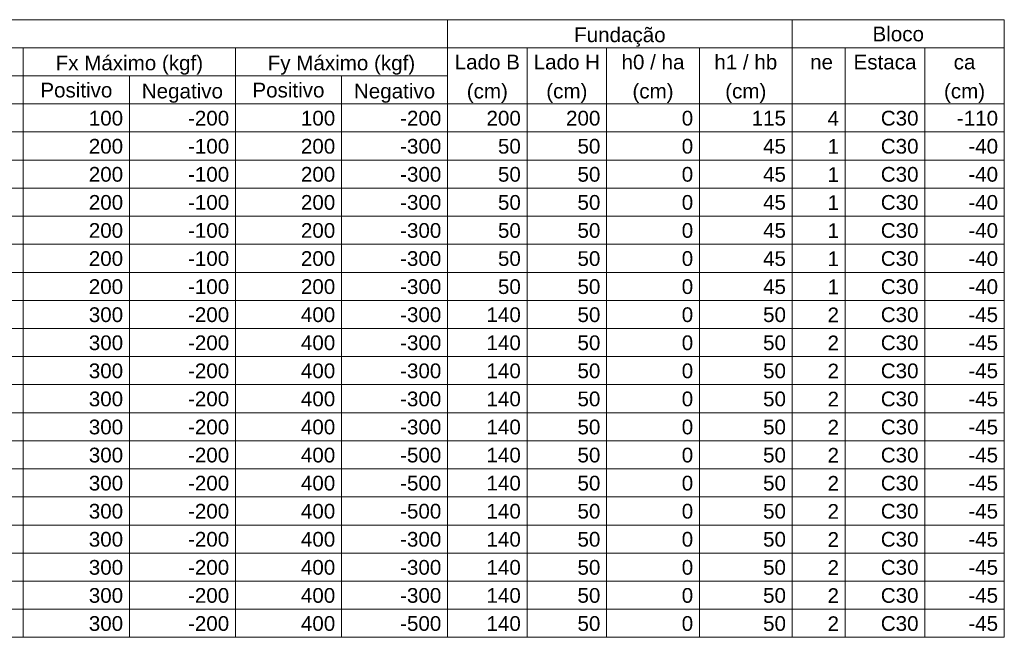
# Model space of a CAD drawing. Header units: millimetres. Extents: x 10789 to 19217, y 2620 to 5346.
# Tile 17 of 49: x 11010.86 to 11024.23, y 2884.48 to 2892.87. Entities that reach past the tile are written whole.
import ezdxf

# ---------------------------------------------------------------- set-up
doc = ezdxf.new("R2010")
doc.units = ezdxf.units.MM
doc.layers.add('LC-Tabelas', color=1, linetype='Continuous', lineweight=20)
doc.layers.add('LC-Textos das tabelas', color=5, linetype='Continuous', lineweight=5)
doc.styles.add('Arial', font='arial.ttf')

msp = doc.modelspace()

# ---------------------------------------------------------------- linework, layer by layer
at = {"layer": 'LC-Tabelas'}
for points in [[(10993.02355, 2892.48567), (10993.02355, 2892.86691), (11016.66739, 2892.86691), (11016.66739, 2892.48567), (10993.02355, 2892.48567)], [(11016.66739, 2892.48567), (11016.66739, 2892.86691), (11021.34817, 2892.86691), (11021.34817, 2892.48567), (11016.66739, 2892.48567)], [(11021.34817, 2892.48567), (11021.34817, 2892.86691), (11024.22865, 2892.86691), (11024.22865, 2892.48567), (11021.34817, 2892.48567)], [(11007.72595, 2892.10443), (11007.72595, 2892.48567), (11010.90643, 2892.48567), (11010.90643, 2892.10443), (11007.72595, 2892.10443)], [(11010.90643, 2892.10443), (11010.90643, 2892.48567), (11013.78691, 2892.48567), (11013.78691, 2892.10443), (11010.90643, 2892.10443)], [(11013.78691, 2892.10443), (11013.78691, 2892.48567), (11016.66739, 2892.48567), (11016.66739, 2892.10443), (11013.78691, 2892.10443)], [(11016.66739, 2891.72319), (11016.66739, 2892.48567), (11017.74757, 2892.48567), (11017.74757, 2891.72319), (11016.66739, 2891.72319)], [(11017.74757, 2891.72319), (11017.74757, 2892.48567), (11018.82775, 2892.48567), (11018.82775, 2891.72319), (11017.74757, 2891.72319)], [(11018.82775, 2891.72319), (11018.82775, 2892.48567), (11020.08796, 2892.48567), (11020.08796, 2891.72319), (11018.82775, 2891.72319)], [(11020.08796, 2891.72319), (11020.08796, 2892.48567), (11021.34817, 2892.48567), (11021.34817, 2891.72319), (11020.08796, 2891.72319)], [(11021.34817, 2891.72319), (11021.34817, 2892.48567), (11022.06829, 2892.48567), (11022.06829, 2891.72319), (11021.34817, 2891.72319)], [(11022.06829, 2891.72319), (11022.06829, 2892.48567), (11023.14847, 2892.48567), (11023.14847, 2891.72319), (11022.06829, 2891.72319)], [(11023.14847, 2891.72319), (11023.14847, 2892.48567), (11024.22865, 2892.48567), (11024.22865, 2891.72319), (11023.14847, 2891.72319)], [(11009.31619, 2891.72319), (11009.31619, 2892.10443), (11010.90643, 2892.10443), (11010.90643, 2891.72319), (11009.31619, 2891.72319)], [(11010.90643, 2891.72319), (11010.90643, 2892.10443), (11012.34667, 2892.10443), (11012.34667, 2891.72319), (11010.90643, 2891.72319)], [(11012.34667, 2891.72319), (11012.34667, 2892.10443), (11013.78691, 2892.10443), (11013.78691, 2891.72319), (11012.34667, 2891.72319)], [(11013.78691, 2891.72319), (11013.78691, 2892.10443), (11015.22715, 2892.10443), (11015.22715, 2891.72319), (11013.78691, 2891.72319)], [(11015.22715, 2891.72319), (11015.22715, 2892.10443), (11016.66739, 2892.10443), (11016.66739, 2891.72319), (11015.22715, 2891.72319)], [(11009.31619, 2891.34195), (11009.31619, 2891.72319), (11010.90643, 2891.72319), (11010.90643, 2891.34195), (11009.31619, 2891.34195)], [(11010.90643, 2891.34195), (11010.90643, 2891.72319), (11012.34667, 2891.72319), (11012.34667, 2891.34195), (11010.90643, 2891.34195)], [(11012.34667, 2891.34195), (11012.34667, 2891.72319), (11013.78691, 2891.72319), (11013.78691, 2891.34195), (11012.34667, 2891.34195)], [(11013.78691, 2891.34195), (11013.78691, 2891.72319), (11015.22715, 2891.72319), (11015.22715, 2891.34195), (11013.78691, 2891.34195)], [(11015.22715, 2891.34195), (11015.22715, 2891.72319), (11016.66739, 2891.72319), (11016.66739, 2891.34195), (11015.22715, 2891.34195)], [(11016.66739, 2891.34195), (11016.66739, 2891.72319), (11017.74757, 2891.72319), (11017.74757, 2891.34195), (11016.66739, 2891.34195)], [(11017.74757, 2891.34195), (11017.74757, 2891.72319), (11018.82775, 2891.72319), (11018.82775, 2891.34195), (11017.74757, 2891.34195)], [(11018.82775, 2891.34195), (11018.82775, 2891.72319), (11020.08796, 2891.72319), (11020.08796, 2891.34195), (11018.82775, 2891.34195)], [(11020.08796, 2891.34195), (11020.08796, 2891.72319), (11021.34817, 2891.72319), (11021.34817, 2891.34195), (11020.08796, 2891.34195)], [(11021.34817, 2891.34195), (11021.34817, 2891.72319), (11022.06829, 2891.72319), (11022.06829, 2891.34195), (11021.34817, 2891.34195)], [(11022.06829, 2891.34195), (11022.06829, 2891.72319), (11023.14847, 2891.72319), (11023.14847, 2891.34195), (11022.06829, 2891.34195)], [(11023.14847, 2891.34195), (11023.14847, 2891.72319), (11024.22865, 2891.72319), (11024.22865, 2891.34195), (11023.14847, 2891.34195)], [(11009.31619, 2890.96071), (11009.31619, 2891.34195), (11010.90643, 2891.34195), (11010.90643, 2890.96071), (11009.31619, 2890.96071)], [(11010.90643, 2890.96071), (11010.90643, 2891.34195), (11012.34667, 2891.34195), (11012.34667, 2890.96071), (11010.90643, 2890.96071)], [(11012.34667, 2890.96071), (11012.34667, 2891.34195), (11013.78691, 2891.34195), (11013.78691, 2890.96071), (11012.34667, 2890.96071)], [(11013.78691, 2890.96071), (11013.78691, 2891.34195), (11015.22715, 2891.34195), (11015.22715, 2890.96071), (11013.78691, 2890.96071)], [(11015.22715, 2890.96071), (11015.22715, 2891.34195), (11016.66739, 2891.34195), (11016.66739, 2890.96071), (11015.22715, 2890.96071)], [(11016.66739, 2890.96071), (11016.66739, 2891.34195), (11017.74757, 2891.34195), (11017.74757, 2890.96071), (11016.66739, 2890.96071)], [(11017.74757, 2890.96071), (11017.74757, 2891.34195), (11018.82775, 2891.34195), (11018.82775, 2890.96071), (11017.74757, 2890.96071)], [(11018.82775, 2890.96071), (11018.82775, 2891.34195), (11020.08796, 2891.34195), (11020.08796, 2890.96071), (11018.82775, 2890.96071)], [(11020.08796, 2890.96071), (11020.08796, 2891.34195), (11021.34817, 2891.34195), (11021.34817, 2890.96071), (11020.08796, 2890.96071)], [(11021.34817, 2890.96071), (11021.34817, 2891.34195), (11022.06829, 2891.34195), (11022.06829, 2890.96071), (11021.34817, 2890.96071)], [(11022.06829, 2890.96071), (11022.06829, 2891.34195), (11023.14847, 2891.34195), (11023.14847, 2890.96071), (11022.06829, 2890.96071)], [(11023.14847, 2890.96071), (11023.14847, 2891.34195), (11024.22865, 2891.34195), (11024.22865, 2890.96071), (11023.14847, 2890.96071)], [(11009.31619, 2890.57947), (11009.31619, 2890.96071), (11010.90643, 2890.96071), (11010.90643, 2890.57947), (11009.31619, 2890.57947)], [(11010.90643, 2890.57947), (11010.90643, 2890.96071), (11012.34667, 2890.96071), (11012.34667, 2890.57947), (11010.90643, 2890.57947)], [(11012.34667, 2890.57947), (11012.34667, 2890.96071), (11013.78691, 2890.96071), (11013.78691, 2890.57947), (11012.34667, 2890.57947)], [(11013.78691, 2890.57947), (11013.78691, 2890.96071), (11015.22715, 2890.96071), (11015.22715, 2890.57947), (11013.78691, 2890.57947)], [(11015.22715, 2890.57947), (11015.22715, 2890.96071), (11016.66739, 2890.96071), (11016.66739, 2890.57947), (11015.22715, 2890.57947)], [(11016.66739, 2890.57947), (11016.66739, 2890.96071), (11017.74757, 2890.96071), (11017.74757, 2890.57947), (11016.66739, 2890.57947)], [(11017.74757, 2890.57947), (11017.74757, 2890.96071), (11018.82775, 2890.96071), (11018.82775, 2890.57947), (11017.74757, 2890.57947)], [(11018.82775, 2890.57947), (11018.82775, 2890.96071), (11020.08796, 2890.96071), (11020.08796, 2890.57947), (11018.82775, 2890.57947)], [(11020.08796, 2890.57947), (11020.08796, 2890.96071), (11021.34817, 2890.96071), (11021.34817, 2890.57947), (11020.08796, 2890.57947)], [(11021.34817, 2890.57947), (11021.34817, 2890.96071), (11022.06829, 2890.96071), (11022.06829, 2890.57947), (11021.34817, 2890.57947)], [(11022.06829, 2890.57947), (11022.06829, 2890.96071), (11023.14847, 2890.96071), (11023.14847, 2890.57947), (11022.06829, 2890.57947)], [(11023.14847, 2890.57947), (11023.14847, 2890.96071), (11024.22865, 2890.96071), (11024.22865, 2890.57947), (11023.14847, 2890.57947)], [(11009.31619, 2890.19823), (11009.31619, 2890.57947), (11010.90643, 2890.57947), (11010.90643, 2890.19823), (11009.31619, 2890.19823)], [(11010.90643, 2890.19823), (11010.90643, 2890.57947), (11012.34667, 2890.57947), (11012.34667, 2890.19823), (11010.90643, 2890.19823)], [(11012.34667, 2890.19823), (11012.34667, 2890.57947), (11013.78691, 2890.57947), (11013.78691, 2890.19823), (11012.34667, 2890.19823)], [(11013.78691, 2890.19823), (11013.78691, 2890.57947), (11015.22715, 2890.57947), (11015.22715, 2890.19823), (11013.78691, 2890.19823)], [(11015.22715, 2890.19823), (11015.22715, 2890.57947), (11016.66739, 2890.57947), (11016.66739, 2890.19823), (11015.22715, 2890.19823)], [(11016.66739, 2890.19823), (11016.66739, 2890.57947), (11017.74757, 2890.57947), (11017.74757, 2890.19823), (11016.66739, 2890.19823)], [(11017.74757, 2890.19823), (11017.74757, 2890.57947), (11018.82775, 2890.57947), (11018.82775, 2890.19823), (11017.74757, 2890.19823)], [(11018.82775, 2890.19823), (11018.82775, 2890.57947), (11020.08796, 2890.57947), (11020.08796, 2890.19823), (11018.82775, 2890.19823)], [(11020.08796, 2890.19823), (11020.08796, 2890.57947), (11021.34817, 2890.57947), (11021.34817, 2890.19823), (11020.08796, 2890.19823)], [(11021.34817, 2890.19823), (11021.34817, 2890.57947), (11022.06829, 2890.57947), (11022.06829, 2890.19823), (11021.34817, 2890.19823)], [(11022.06829, 2890.19823), (11022.06829, 2890.57947), (11023.14847, 2890.57947), (11023.14847, 2890.19823), (11022.06829, 2890.19823)], [(11023.14847, 2890.19823), (11023.14847, 2890.57947), (11024.22865, 2890.57947), (11024.22865, 2890.19823), (11023.14847, 2890.19823)], [(11009.31619, 2889.81699), (11009.31619, 2890.19823), (11010.90643, 2890.19823), (11010.90643, 2889.81699), (11009.31619, 2889.81699)], [(11010.90643, 2889.81699), (11010.90643, 2890.19823), (11012.34667, 2890.19823), (11012.34667, 2889.81699), (11010.90643, 2889.81699)], [(11012.34667, 2889.81699), (11012.34667, 2890.19823), (11013.78691, 2890.19823), (11013.78691, 2889.81699), (11012.34667, 2889.81699)], [(11013.78691, 2889.81699), (11013.78691, 2890.19823), (11015.22715, 2890.19823), (11015.22715, 2889.81699), (11013.78691, 2889.81699)], [(11015.22715, 2889.81699), (11015.22715, 2890.19823), (11016.66739, 2890.19823), (11016.66739, 2889.81699), (11015.22715, 2889.81699)], [(11016.66739, 2889.81699), (11016.66739, 2890.19823), (11017.74757, 2890.19823), (11017.74757, 2889.81699), (11016.66739, 2889.81699)], [(11017.74757, 2889.81699), (11017.74757, 2890.19823), (11018.82775, 2890.19823), (11018.82775, 2889.81699), (11017.74757, 2889.81699)], [(11018.82775, 2889.81699), (11018.82775, 2890.19823), (11020.08796, 2890.19823), (11020.08796, 2889.81699), (11018.82775, 2889.81699)], [(11020.08796, 2889.81699), (11020.08796, 2890.19823), (11021.34817, 2890.19823), (11021.34817, 2889.81699), (11020.08796, 2889.81699)], [(11021.34817, 2889.81699), (11021.34817, 2890.19823), (11022.06829, 2890.19823), (11022.06829, 2889.81699), (11021.34817, 2889.81699)], [(11022.06829, 2889.81699), (11022.06829, 2890.19823), (11023.14847, 2890.19823), (11023.14847, 2889.81699), (11022.06829, 2889.81699)], [(11023.14847, 2889.81699), (11023.14847, 2890.19823), (11024.22865, 2890.19823), (11024.22865, 2889.81699), (11023.14847, 2889.81699)], [(11009.31619, 2889.43575), (11009.31619, 2889.81699), (11010.90643, 2889.81699), (11010.90643, 2889.43575), (11009.31619, 2889.43575)], [(11010.90643, 2889.43575), (11010.90643, 2889.81699), (11012.34667, 2889.81699), (11012.34667, 2889.43575), (11010.90643, 2889.43575)], [(11012.34667, 2889.43575), (11012.34667, 2889.81699), (11013.78691, 2889.81699), (11013.78691, 2889.43575), (11012.34667, 2889.43575)], [(11013.78691, 2889.43575), (11013.78691, 2889.81699), (11015.22715, 2889.81699), (11015.22715, 2889.43575), (11013.78691, 2889.43575)], [(11015.22715, 2889.43575), (11015.22715, 2889.81699), (11016.66739, 2889.81699), (11016.66739, 2889.43575), (11015.22715, 2889.43575)], [(11016.66739, 2889.43575), (11016.66739, 2889.81699), (11017.74757, 2889.81699), (11017.74757, 2889.43575), (11016.66739, 2889.43575)], [(11017.74757, 2889.43575), (11017.74757, 2889.81699), (11018.82775, 2889.81699), (11018.82775, 2889.43575), (11017.74757, 2889.43575)], [(11018.82775, 2889.43575), (11018.82775, 2889.81699), (11020.08796, 2889.81699), (11020.08796, 2889.43575), (11018.82775, 2889.43575)], [(11020.08796, 2889.43575), (11020.08796, 2889.81699), (11021.34817, 2889.81699), (11021.34817, 2889.43575), (11020.08796, 2889.43575)], [(11021.34817, 2889.43575), (11021.34817, 2889.81699), (11022.06829, 2889.81699), (11022.06829, 2889.43575), (11021.34817, 2889.43575)], [(11022.06829, 2889.43575), (11022.06829, 2889.81699), (11023.14847, 2889.81699), (11023.14847, 2889.43575), (11022.06829, 2889.43575)], [(11023.14847, 2889.43575), (11023.14847, 2889.81699), (11024.22865, 2889.81699), (11024.22865, 2889.43575), (11023.14847, 2889.43575)], [(11009.31619, 2889.05451), (11009.31619, 2889.43575), (11010.90643, 2889.43575), (11010.90643, 2889.05451), (11009.31619, 2889.05451)], [(11010.90643, 2889.05451), (11010.90643, 2889.43575), (11012.34667, 2889.43575), (11012.34667, 2889.05451), (11010.90643, 2889.05451)], [(11012.34667, 2889.05451), (11012.34667, 2889.43575), (11013.78691, 2889.43575), (11013.78691, 2889.05451), (11012.34667, 2889.05451)], [(11013.78691, 2889.05451), (11013.78691, 2889.43575), (11015.22715, 2889.43575), (11015.22715, 2889.05451), (11013.78691, 2889.05451)], [(11015.22715, 2889.05451), (11015.22715, 2889.43575), (11016.66739, 2889.43575), (11016.66739, 2889.05451), (11015.22715, 2889.05451)], [(11016.66739, 2889.05451), (11016.66739, 2889.43575), (11017.74757, 2889.43575), (11017.74757, 2889.05451), (11016.66739, 2889.05451)], [(11017.74757, 2889.05451), (11017.74757, 2889.43575), (11018.82775, 2889.43575), (11018.82775, 2889.05451), (11017.74757, 2889.05451)], [(11018.82775, 2889.05451), (11018.82775, 2889.43575), (11020.08796, 2889.43575), (11020.08796, 2889.05451), (11018.82775, 2889.05451)], [(11020.08796, 2889.05451), (11020.08796, 2889.43575), (11021.34817, 2889.43575), (11021.34817, 2889.05451), (11020.08796, 2889.05451)], [(11021.34817, 2889.05451), (11021.34817, 2889.43575), (11022.06829, 2889.43575), (11022.06829, 2889.05451), (11021.34817, 2889.05451)], [(11022.06829, 2889.05451), (11022.06829, 2889.43575), (11023.14847, 2889.43575), (11023.14847, 2889.05451), (11022.06829, 2889.05451)], [(11023.14847, 2889.05451), (11023.14847, 2889.43575), (11024.22865, 2889.43575), (11024.22865, 2889.05451), (11023.14847, 2889.05451)], [(11009.31619, 2888.67327), (11009.31619, 2889.05451), (11010.90643, 2889.05451), (11010.90643, 2888.67327), (11009.31619, 2888.67327)], [(11010.90643, 2888.67327), (11010.90643, 2889.05451), (11012.34667, 2889.05451), (11012.34667, 2888.67327), (11010.90643, 2888.67327)], [(11012.34667, 2888.67327), (11012.34667, 2889.05451), (11013.78691, 2889.05451), (11013.78691, 2888.67327), (11012.34667, 2888.67327)], [(11013.78691, 2888.67327), (11013.78691, 2889.05451), (11015.22715, 2889.05451), (11015.22715, 2888.67327), (11013.78691, 2888.67327)], [(11015.22715, 2888.67327), (11015.22715, 2889.05451), (11016.66739, 2889.05451), (11016.66739, 2888.67327), (11015.22715, 2888.67327)], [(11016.66739, 2888.67327), (11016.66739, 2889.05451), (11017.74757, 2889.05451), (11017.74757, 2888.67327), (11016.66739, 2888.67327)], [(11017.74757, 2888.67327), (11017.74757, 2889.05451), (11018.82775, 2889.05451), (11018.82775, 2888.67327), (11017.74757, 2888.67327)], [(11018.82775, 2888.67327), (11018.82775, 2889.05451), (11020.08796, 2889.05451), (11020.08796, 2888.67327), (11018.82775, 2888.67327)], [(11020.08796, 2888.67327), (11020.08796, 2889.05451), (11021.34817, 2889.05451), (11021.34817, 2888.67327), (11020.08796, 2888.67327)], [(11021.34817, 2888.67327), (11021.34817, 2889.05451), (11022.06829, 2889.05451), (11022.06829, 2888.67327), (11021.34817, 2888.67327)], [(11022.06829, 2888.67327), (11022.06829, 2889.05451), (11023.14847, 2889.05451), (11023.14847, 2888.67327), (11022.06829, 2888.67327)], [(11023.14847, 2888.67327), (11023.14847, 2889.05451), (11024.22865, 2889.05451), (11024.22865, 2888.67327), (11023.14847, 2888.67327)], [(11009.31619, 2888.29203), (11009.31619, 2888.67327), (11010.90643, 2888.67327), (11010.90643, 2888.29203), (11009.31619, 2888.29203)], [(11010.90643, 2888.29203), (11010.90643, 2888.67327), (11012.34667, 2888.67327), (11012.34667, 2888.29203), (11010.90643, 2888.29203)], [(11012.34667, 2888.29203), (11012.34667, 2888.67327), (11013.78691, 2888.67327), (11013.78691, 2888.29203), (11012.34667, 2888.29203)], [(11013.78691, 2888.29203), (11013.78691, 2888.67327), (11015.22715, 2888.67327), (11015.22715, 2888.29203), (11013.78691, 2888.29203)], [(11015.22715, 2888.29203), (11015.22715, 2888.67327), (11016.66739, 2888.67327), (11016.66739, 2888.29203), (11015.22715, 2888.29203)], [(11016.66739, 2888.29203), (11016.66739, 2888.67327), (11017.74757, 2888.67327), (11017.74757, 2888.29203), (11016.66739, 2888.29203)], [(11017.74757, 2888.29203), (11017.74757, 2888.67327), (11018.82775, 2888.67327), (11018.82775, 2888.29203), (11017.74757, 2888.29203)], [(11018.82775, 2888.29203), (11018.82775, 2888.67327), (11020.08796, 2888.67327), (11020.08796, 2888.29203), (11018.82775, 2888.29203)], [(11020.08796, 2888.29203), (11020.08796, 2888.67327), (11021.34817, 2888.67327), (11021.34817, 2888.29203), (11020.08796, 2888.29203)], [(11021.34817, 2888.29203), (11021.34817, 2888.67327), (11022.06829, 2888.67327), (11022.06829, 2888.29203), (11021.34817, 2888.29203)], [(11022.06829, 2888.29203), (11022.06829, 2888.67327), (11023.14847, 2888.67327), (11023.14847, 2888.29203), (11022.06829, 2888.29203)], [(11023.14847, 2888.29203), (11023.14847, 2888.67327), (11024.22865, 2888.67327), (11024.22865, 2888.29203), (11023.14847, 2888.29203)], [(11009.31619, 2887.91079), (11009.31619, 2888.29203), (11010.90643, 2888.29203), (11010.90643, 2887.91079), (11009.31619, 2887.91079)], [(11010.90643, 2887.91079), (11010.90643, 2888.29203), (11012.34667, 2888.29203), (11012.34667, 2887.91079), (11010.90643, 2887.91079)], [(11012.34667, 2887.91079), (11012.34667, 2888.29203), (11013.78691, 2888.29203), (11013.78691, 2887.91079), (11012.34667, 2887.91079)], [(11013.78691, 2887.91079), (11013.78691, 2888.29203), (11015.22715, 2888.29203), (11015.22715, 2887.91079), (11013.78691, 2887.91079)], [(11015.22715, 2887.91079), (11015.22715, 2888.29203), (11016.66739, 2888.29203), (11016.66739, 2887.91079), (11015.22715, 2887.91079)], [(11016.66739, 2887.91079), (11016.66739, 2888.29203), (11017.74757, 2888.29203), (11017.74757, 2887.91079), (11016.66739, 2887.91079)], [(11017.74757, 2887.91079), (11017.74757, 2888.29203), (11018.82775, 2888.29203), (11018.82775, 2887.91079), (11017.74757, 2887.91079)], [(11018.82775, 2887.91079), (11018.82775, 2888.29203), (11020.08796, 2888.29203), (11020.08796, 2887.91079), (11018.82775, 2887.91079)], [(11020.08796, 2887.91079), (11020.08796, 2888.29203), (11021.34817, 2888.29203), (11021.34817, 2887.91079), (11020.08796, 2887.91079)], [(11021.34817, 2887.91079), (11021.34817, 2888.29203), (11022.06829, 2888.29203), (11022.06829, 2887.91079), (11021.34817, 2887.91079)], [(11022.06829, 2887.91079), (11022.06829, 2888.29203), (11023.14847, 2888.29203), (11023.14847, 2887.91079), (11022.06829, 2887.91079)], [(11023.14847, 2887.91079), (11023.14847, 2888.29203), (11024.22865, 2888.29203), (11024.22865, 2887.91079), (11023.14847, 2887.91079)], [(11009.31619, 2887.52955), (11009.31619, 2887.91079), (11010.90643, 2887.91079), (11010.90643, 2887.52955), (11009.31619, 2887.52955)], [(11010.90643, 2887.52955), (11010.90643, 2887.91079), (11012.34667, 2887.91079), (11012.34667, 2887.52955), (11010.90643, 2887.52955)], [(11012.34667, 2887.52955), (11012.34667, 2887.91079), (11013.78691, 2887.91079), (11013.78691, 2887.52955), (11012.34667, 2887.52955)], [(11013.78691, 2887.52955), (11013.78691, 2887.91079), (11015.22715, 2887.91079), (11015.22715, 2887.52955), (11013.78691, 2887.52955)], [(11015.22715, 2887.52955), (11015.22715, 2887.91079), (11016.66739, 2887.91079), (11016.66739, 2887.52955), (11015.22715, 2887.52955)], [(11016.66739, 2887.52955), (11016.66739, 2887.91079), (11017.74757, 2887.91079), (11017.74757, 2887.52955), (11016.66739, 2887.52955)], [(11017.74757, 2887.52955), (11017.74757, 2887.91079), (11018.82775, 2887.91079), (11018.82775, 2887.52955), (11017.74757, 2887.52955)], [(11018.82775, 2887.52955), (11018.82775, 2887.91079), (11020.08796, 2887.91079), (11020.08796, 2887.52955), (11018.82775, 2887.52955)], [(11020.08796, 2887.52955), (11020.08796, 2887.91079), (11021.34817, 2887.91079), (11021.34817, 2887.52955), (11020.08796, 2887.52955)], [(11021.34817, 2887.52955), (11021.34817, 2887.91079), (11022.06829, 2887.91079), (11022.06829, 2887.52955), (11021.34817, 2887.52955)], [(11022.06829, 2887.52955), (11022.06829, 2887.91079), (11023.14847, 2887.91079), (11023.14847, 2887.52955), (11022.06829, 2887.52955)], [(11023.14847, 2887.52955), (11023.14847, 2887.91079), (11024.22865, 2887.91079), (11024.22865, 2887.52955), (11023.14847, 2887.52955)], [(11009.31619, 2887.14831), (11009.31619, 2887.52955), (11010.90643, 2887.52955), (11010.90643, 2887.14831), (11009.31619, 2887.14831)], [(11010.90643, 2887.14831), (11010.90643, 2887.52955), (11012.34667, 2887.52955), (11012.34667, 2887.14831), (11010.90643, 2887.14831)], [(11012.34667, 2887.14831), (11012.34667, 2887.52955), (11013.78691, 2887.52955), (11013.78691, 2887.14831), (11012.34667, 2887.14831)], [(11013.78691, 2887.14831), (11013.78691, 2887.52955), (11015.22715, 2887.52955), (11015.22715, 2887.14831), (11013.78691, 2887.14831)], [(11015.22715, 2887.14831), (11015.22715, 2887.52955), (11016.66739, 2887.52955), (11016.66739, 2887.14831), (11015.22715, 2887.14831)], [(11016.66739, 2887.14831), (11016.66739, 2887.52955), (11017.74757, 2887.52955), (11017.74757, 2887.14831), (11016.66739, 2887.14831)], [(11017.74757, 2887.14831), (11017.74757, 2887.52955), (11018.82775, 2887.52955), (11018.82775, 2887.14831), (11017.74757, 2887.14831)], [(11018.82775, 2887.14831), (11018.82775, 2887.52955), (11020.08796, 2887.52955), (11020.08796, 2887.14831), (11018.82775, 2887.14831)], [(11020.08796, 2887.14831), (11020.08796, 2887.52955), (11021.34817, 2887.52955), (11021.34817, 2887.14831), (11020.08796, 2887.14831)], [(11021.34817, 2887.14831), (11021.34817, 2887.52955), (11022.06829, 2887.52955), (11022.06829, 2887.14831), (11021.34817, 2887.14831)], [(11022.06829, 2887.14831), (11022.06829, 2887.52955), (11023.14847, 2887.52955), (11023.14847, 2887.14831), (11022.06829, 2887.14831)], [(11023.14847, 2887.14831), (11023.14847, 2887.52955), (11024.22865, 2887.52955), (11024.22865, 2887.14831), (11023.14847, 2887.14831)], [(11009.31619, 2886.76707), (11009.31619, 2887.14831), (11010.90643, 2887.14831), (11010.90643, 2886.76707), (11009.31619, 2886.76707)], [(11010.90643, 2886.76707), (11010.90643, 2887.14831), (11012.34667, 2887.14831), (11012.34667, 2886.76707), (11010.90643, 2886.76707)], [(11012.34667, 2886.76707), (11012.34667, 2887.14831), (11013.78691, 2887.14831), (11013.78691, 2886.76707), (11012.34667, 2886.76707)], [(11013.78691, 2886.76707), (11013.78691, 2887.14831), (11015.22715, 2887.14831), (11015.22715, 2886.76707), (11013.78691, 2886.76707)], [(11015.22715, 2886.76707), (11015.22715, 2887.14831), (11016.66739, 2887.14831), (11016.66739, 2886.76707), (11015.22715, 2886.76707)], [(11016.66739, 2886.76707), (11016.66739, 2887.14831), (11017.74757, 2887.14831), (11017.74757, 2886.76707), (11016.66739, 2886.76707)], [(11017.74757, 2886.76707), (11017.74757, 2887.14831), (11018.82775, 2887.14831), (11018.82775, 2886.76707), (11017.74757, 2886.76707)], [(11018.82775, 2886.76707), (11018.82775, 2887.14831), (11020.08796, 2887.14831), (11020.08796, 2886.76707), (11018.82775, 2886.76707)], [(11020.08796, 2886.76707), (11020.08796, 2887.14831), (11021.34817, 2887.14831), (11021.34817, 2886.76707), (11020.08796, 2886.76707)], [(11021.34817, 2886.76707), (11021.34817, 2887.14831), (11022.06829, 2887.14831), (11022.06829, 2886.76707), (11021.34817, 2886.76707)], [(11022.06829, 2886.76707), (11022.06829, 2887.14831), (11023.14847, 2887.14831), (11023.14847, 2886.76707), (11022.06829, 2886.76707)], [(11023.14847, 2886.76707), (11023.14847, 2887.14831), (11024.22865, 2887.14831), (11024.22865, 2886.76707), (11023.14847, 2886.76707)], [(11009.31619, 2886.38583), (11009.31619, 2886.76707), (11010.90643, 2886.76707), (11010.90643, 2886.38583), (11009.31619, 2886.38583)], [(11010.90643, 2886.38583), (11010.90643, 2886.76707), (11012.34667, 2886.76707), (11012.34667, 2886.38583), (11010.90643, 2886.38583)], [(11012.34667, 2886.38583), (11012.34667, 2886.76707), (11013.78691, 2886.76707), (11013.78691, 2886.38583), (11012.34667, 2886.38583)], [(11013.78691, 2886.38583), (11013.78691, 2886.76707), (11015.22715, 2886.76707), (11015.22715, 2886.38583), (11013.78691, 2886.38583)], [(11015.22715, 2886.38583), (11015.22715, 2886.76707), (11016.66739, 2886.76707), (11016.66739, 2886.38583), (11015.22715, 2886.38583)], [(11016.66739, 2886.38583), (11016.66739, 2886.76707), (11017.74757, 2886.76707), (11017.74757, 2886.38583), (11016.66739, 2886.38583)], [(11017.74757, 2886.38583), (11017.74757, 2886.76707), (11018.82775, 2886.76707), (11018.82775, 2886.38583), (11017.74757, 2886.38583)], [(11018.82775, 2886.38583), (11018.82775, 2886.76707), (11020.08796, 2886.76707), (11020.08796, 2886.38583), (11018.82775, 2886.38583)], [(11020.08796, 2886.38583), (11020.08796, 2886.76707), (11021.34817, 2886.76707), (11021.34817, 2886.38583), (11020.08796, 2886.38583)], [(11021.34817, 2886.38583), (11021.34817, 2886.76707), (11022.06829, 2886.76707), (11022.06829, 2886.38583), (11021.34817, 2886.38583)], [(11022.06829, 2886.38583), (11022.06829, 2886.76707), (11023.14847, 2886.76707), (11023.14847, 2886.38583), (11022.06829, 2886.38583)], [(11023.14847, 2886.38583), (11023.14847, 2886.76707), (11024.22865, 2886.76707), (11024.22865, 2886.38583), (11023.14847, 2886.38583)], [(11009.31619, 2886.00459), (11009.31619, 2886.38583), (11010.90643, 2886.38583), (11010.90643, 2886.00459), (11009.31619, 2886.00459)], [(11010.90643, 2886.00459), (11010.90643, 2886.38583), (11012.34667, 2886.38583), (11012.34667, 2886.00459), (11010.90643, 2886.00459)], [(11012.34667, 2886.00459), (11012.34667, 2886.38583), (11013.78691, 2886.38583), (11013.78691, 2886.00459), (11012.34667, 2886.00459)], [(11013.78691, 2886.00459), (11013.78691, 2886.38583), (11015.22715, 2886.38583), (11015.22715, 2886.00459), (11013.78691, 2886.00459)], [(11015.22715, 2886.00459), (11015.22715, 2886.38583), (11016.66739, 2886.38583), (11016.66739, 2886.00459), (11015.22715, 2886.00459)], [(11016.66739, 2886.00459), (11016.66739, 2886.38583), (11017.74757, 2886.38583), (11017.74757, 2886.00459), (11016.66739, 2886.00459)], [(11017.74757, 2886.00459), (11017.74757, 2886.38583), (11018.82775, 2886.38583), (11018.82775, 2886.00459), (11017.74757, 2886.00459)], [(11018.82775, 2886.00459), (11018.82775, 2886.38583), (11020.08796, 2886.38583), (11020.08796, 2886.00459), (11018.82775, 2886.00459)], [(11020.08796, 2886.00459), (11020.08796, 2886.38583), (11021.34817, 2886.38583), (11021.34817, 2886.00459), (11020.08796, 2886.00459)], [(11021.34817, 2886.00459), (11021.34817, 2886.38583), (11022.06829, 2886.38583), (11022.06829, 2886.00459), (11021.34817, 2886.00459)], [(11022.06829, 2886.00459), (11022.06829, 2886.38583), (11023.14847, 2886.38583), (11023.14847, 2886.00459), (11022.06829, 2886.00459)], [(11023.14847, 2886.00459), (11023.14847, 2886.38583), (11024.22865, 2886.38583), (11024.22865, 2886.00459), (11023.14847, 2886.00459)], [(11009.31619, 2885.62335), (11009.31619, 2886.00459), (11010.90643, 2886.00459), (11010.90643, 2885.62335), (11009.31619, 2885.62335)], [(11010.90643, 2885.62335), (11010.90643, 2886.00459), (11012.34667, 2886.00459), (11012.34667, 2885.62335), (11010.90643, 2885.62335)], [(11012.34667, 2885.62335), (11012.34667, 2886.00459), (11013.78691, 2886.00459), (11013.78691, 2885.62335), (11012.34667, 2885.62335)], [(11013.78691, 2885.62335), (11013.78691, 2886.00459), (11015.22715, 2886.00459), (11015.22715, 2885.62335), (11013.78691, 2885.62335)], [(11015.22715, 2885.62335), (11015.22715, 2886.00459), (11016.66739, 2886.00459), (11016.66739, 2885.62335), (11015.22715, 2885.62335)], [(11016.66739, 2885.62335), (11016.66739, 2886.00459), (11017.74757, 2886.00459), (11017.74757, 2885.62335), (11016.66739, 2885.62335)], [(11017.74757, 2885.62335), (11017.74757, 2886.00459), (11018.82775, 2886.00459), (11018.82775, 2885.62335), (11017.74757, 2885.62335)], [(11018.82775, 2885.62335), (11018.82775, 2886.00459), (11020.08796, 2886.00459), (11020.08796, 2885.62335), (11018.82775, 2885.62335)], [(11020.08796, 2885.62335), (11020.08796, 2886.00459), (11021.34817, 2886.00459), (11021.34817, 2885.62335), (11020.08796, 2885.62335)], [(11021.34817, 2885.62335), (11021.34817, 2886.00459), (11022.06829, 2886.00459), (11022.06829, 2885.62335), (11021.34817, 2885.62335)], [(11022.06829, 2885.62335), (11022.06829, 2886.00459), (11023.14847, 2886.00459), (11023.14847, 2885.62335), (11022.06829, 2885.62335)], [(11023.14847, 2885.62335), (11023.14847, 2886.00459), (11024.22865, 2886.00459), (11024.22865, 2885.62335), (11023.14847, 2885.62335)], [(11009.31619, 2885.24211), (11009.31619, 2885.62335), (11010.90643, 2885.62335), (11010.90643, 2885.24211), (11009.31619, 2885.24211)], [(11010.90643, 2885.24211), (11010.90643, 2885.62335), (11012.34667, 2885.62335), (11012.34667, 2885.24211), (11010.90643, 2885.24211)], [(11012.34667, 2885.24211), (11012.34667, 2885.62335), (11013.78691, 2885.62335), (11013.78691, 2885.24211), (11012.34667, 2885.24211)], [(11013.78691, 2885.24211), (11013.78691, 2885.62335), (11015.22715, 2885.62335), (11015.22715, 2885.24211), (11013.78691, 2885.24211)], [(11015.22715, 2885.24211), (11015.22715, 2885.62335), (11016.66739, 2885.62335), (11016.66739, 2885.24211), (11015.22715, 2885.24211)], [(11016.66739, 2885.24211), (11016.66739, 2885.62335), (11017.74757, 2885.62335), (11017.74757, 2885.24211), (11016.66739, 2885.24211)], [(11017.74757, 2885.24211), (11017.74757, 2885.62335), (11018.82775, 2885.62335), (11018.82775, 2885.24211), (11017.74757, 2885.24211)], [(11018.82775, 2885.24211), (11018.82775, 2885.62335), (11020.08796, 2885.62335), (11020.08796, 2885.24211), (11018.82775, 2885.24211)], [(11020.08796, 2885.24211), (11020.08796, 2885.62335), (11021.34817, 2885.62335), (11021.34817, 2885.24211), (11020.08796, 2885.24211)], [(11021.34817, 2885.24211), (11021.34817, 2885.62335), (11022.06829, 2885.62335), (11022.06829, 2885.24211), (11021.34817, 2885.24211)], [(11022.06829, 2885.24211), (11022.06829, 2885.62335), (11023.14847, 2885.62335), (11023.14847, 2885.24211), (11022.06829, 2885.24211)], [(11023.14847, 2885.24211), (11023.14847, 2885.62335), (11024.22865, 2885.62335), (11024.22865, 2885.24211), (11023.14847, 2885.24211)], [(11009.31619, 2884.86087), (11009.31619, 2885.24211), (11010.90643, 2885.24211), (11010.90643, 2884.86087), (11009.31619, 2884.86087)], [(11010.90643, 2884.86087), (11010.90643, 2885.24211), (11012.34667, 2885.24211), (11012.34667, 2884.86087), (11010.90643, 2884.86087)], [(11012.34667, 2884.86087), (11012.34667, 2885.24211), (11013.78691, 2885.24211), (11013.78691, 2884.86087), (11012.34667, 2884.86087)], [(11013.78691, 2884.86087), (11013.78691, 2885.24211), (11015.22715, 2885.24211), (11015.22715, 2884.86087), (11013.78691, 2884.86087)], [(11015.22715, 2884.86087), (11015.22715, 2885.24211), (11016.66739, 2885.24211), (11016.66739, 2884.86087), (11015.22715, 2884.86087)], [(11016.66739, 2884.86087), (11016.66739, 2885.24211), (11017.74757, 2885.24211), (11017.74757, 2884.86087), (11016.66739, 2884.86087)], [(11017.74757, 2884.86087), (11017.74757, 2885.24211), (11018.82775, 2885.24211), (11018.82775, 2884.86087), (11017.74757, 2884.86087)], [(11018.82775, 2884.86087), (11018.82775, 2885.24211), (11020.08796, 2885.24211), (11020.08796, 2884.86087), (11018.82775, 2884.86087)], [(11020.08796, 2884.86087), (11020.08796, 2885.24211), (11021.34817, 2885.24211), (11021.34817, 2884.86087), (11020.08796, 2884.86087)], [(11021.34817, 2884.86087), (11021.34817, 2885.24211), (11022.06829, 2885.24211), (11022.06829, 2884.86087), (11021.34817, 2884.86087)], [(11022.06829, 2884.86087), (11022.06829, 2885.24211), (11023.14847, 2885.24211), (11023.14847, 2884.86087), (11022.06829, 2884.86087)], [(11023.14847, 2884.86087), (11023.14847, 2885.24211), (11024.22865, 2885.24211), (11024.22865, 2884.86087), (11023.14847, 2884.86087)], [(11009.31619, 2884.47963), (11009.31619, 2884.86087), (11010.90643, 2884.86087), (11010.90643, 2884.47963), (11009.31619, 2884.47963)], [(11010.90643, 2884.47963), (11010.90643, 2884.86087), (11012.34667, 2884.86087), (11012.34667, 2884.47963), (11010.90643, 2884.47963)], [(11012.34667, 2884.47963), (11012.34667, 2884.86087), (11013.78691, 2884.86087), (11013.78691, 2884.47963), (11012.34667, 2884.47963)], [(11013.78691, 2884.47963), (11013.78691, 2884.86087), (11015.22715, 2884.86087), (11015.22715, 2884.47963), (11013.78691, 2884.47963)], [(11015.22715, 2884.47963), (11015.22715, 2884.86087), (11016.66739, 2884.86087), (11016.66739, 2884.47963), (11015.22715, 2884.47963)], [(11016.66739, 2884.47963), (11016.66739, 2884.86087), (11017.74757, 2884.86087), (11017.74757, 2884.47963), (11016.66739, 2884.47963)], [(11017.74757, 2884.47963), (11017.74757, 2884.86087), (11018.82775, 2884.86087), (11018.82775, 2884.47963), (11017.74757, 2884.47963)], [(11018.82775, 2884.47963), (11018.82775, 2884.86087), (11020.08796, 2884.86087), (11020.08796, 2884.47963), (11018.82775, 2884.47963)], [(11020.08796, 2884.47963), (11020.08796, 2884.86087), (11021.34817, 2884.86087), (11021.34817, 2884.47963), (11020.08796, 2884.47963)], [(11021.34817, 2884.47963), (11021.34817, 2884.86087), (11022.06829, 2884.86087), (11022.06829, 2884.47963), (11021.34817, 2884.47963)], [(11022.06829, 2884.47963), (11022.06829, 2884.86087), (11023.14847, 2884.86087), (11023.14847, 2884.47963), (11022.06829, 2884.47963)], [(11023.14847, 2884.47963), (11023.14847, 2884.86087), (11024.22865, 2884.86087), (11024.22865, 2884.47963), (11023.14847, 2884.47963)]]:
    msp.add_lwpolyline(points, close=True, dxfattribs=at)

# ---------------------------------------------------------------- texts
at = {"layer": 'LC-Textos das tabelas', "linetype": 'Continuous', "char_height": 0.2, "line_spacing_factor": 0.798, "style": 'Arial'}
for s, insert, width, attachment_point in [('Fundação', (11019.00775, 2892.50064), 2.6387515, 8), ('Bloco', (11022.78841, 2892.57039), 1.4840623, 8), ('Fx Máximo (kgf)', (11012.34675, 2892.11964), 4.2520139, 8), ('Fy Máximo (kgf)', (11015.22675, 2892.11964), 4.2520139, 8), ('Lado B', (11017.20748, 2892.18915), 1.880353, 8), ('Lado H', (11018.28766, 2892.18915), 1.9130876, 8), ('h0 / ha', (11019.45786, 2892.18915), 1.8143046, 8), ('h1 / hb', (11020.71807, 2892.18915), 1.8143046, 8), (' ne ', (11021.70823, 2892.18915), 0.989568, 8), ('Estaca', (11022.60838, 2892.18915), 1.8137252, 8), ('ca', (11023.68856, 2892.18915), 0.6265912, 8), ('Positivo', (11011.62655, 2891.80791), 2.0773396, 8), ('Positivo', (11014.50703, 2891.80791), 2.0773396, 8), ('Negativo', (11013.06675, 2891.73764), 2.3415334, 8), ('Negativo', (11015.94775, 2891.73764), 2.3415334, 8), ('(cm)', (11017.20775, 2891.73764), 1.1859752, 8), ('(cm)', (11018.28775, 2891.73764), 1.1859752, 8), ('(cm)', (11019.45775, 2891.73764), 1.1859752, 8), ('(cm)', (11020.71775, 2891.73764), 1.1859752, 8), ('(cm)', (11023.68875, 2891.73764), 1.1859752, 8), (' 100 ', (11012.26195, 2891.42667), 1.3195206, 9), (' -200 ', (11013.70219, 2891.42667), 1.5170866, 9), (' 100 ', (11015.14243, 2891.42667), 1.3195206, 9), (' -200 ', (11016.58267, 2891.42667), 1.5170866, 9), (' 200 ', (11017.66285, 2891.42667), 1.3195206, 9), (' 200 ', (11018.74303, 2891.42667), 1.3195206, 9), (' 0 ', (11020.00324, 2891.42667), 0.6596154, 9), (' 115 ', (11021.26345, 2891.42667), 1.3195206, 9), (' 4 ', (11021.98357, 2891.42667), 0.6596154, 9), (' C30 ', (11023.06375, 2891.42667), 1.4180139, 9), (' -110 ', (11024.14393, 2891.42667), 1.5170866, 9), (' 200 ', (11012.26195, 2891.04543), 1.3195206, 9), (' -100 ', (11013.70219, 2891.04543), 1.5170866, 9), (' 200 ', (11015.14243, 2891.04543), 1.3195206, 9), (' -300 ', (11016.58267, 2891.04543), 1.5170866, 9), (' 50 ', (11017.66285, 2891.04543), 0.989568, 9), (' 50 ', (11018.74303, 2891.04543), 0.989568, 9), (' 0 ', (11020.00324, 2891.04543), 0.6596154, 9), (' 45 ', (11021.26345, 2891.04543), 0.989568, 9), (' 1 ', (11021.98357, 2891.04543), 0.6596154, 9), (' C30 ', (11023.06375, 2891.04543), 1.4180139, 9), (' -40 ', (11024.14393, 2891.04543), 1.187134, 9), (' 200 ', (11012.26195, 2890.66419), 1.3195206, 9), (' -100 ', (11013.70219, 2890.66419), 1.5170866, 9), (' 200 ', (11015.14243, 2890.66419), 1.3195206, 9), (' -300 ', (11016.58267, 2890.66419), 1.5170866, 9), (' 50 ', (11017.66285, 2890.66419), 0.989568, 9), (' 50 ', (11018.74303, 2890.66419), 0.989568, 9), (' 0 ', (11020.00324, 2890.66419), 0.6596154, 9), (' 45 ', (11021.26345, 2890.66419), 0.989568, 9), (' 1 ', (11021.98357, 2890.66419), 0.6596154, 9), (' C30 ', (11023.06375, 2890.66419), 1.4180139, 9), (' -40 ', (11024.14393, 2890.66419), 1.187134, 9), (' 200 ', (11012.26195, 2890.28295), 1.3195206, 9), (' -100 ', (11013.70219, 2890.28295), 1.5170866, 9), (' 200 ', (11015.14243, 2890.28295), 1.3195206, 9), (' -300 ', (11016.58267, 2890.28295), 1.5170866, 9), (' 50 ', (11017.66285, 2890.28295), 0.989568, 9), (' 50 ', (11018.74303, 2890.28295), 0.989568, 9), (' 0 ', (11020.00324, 2890.28295), 0.6596154, 9), (' 45 ', (11021.26345, 2890.28295), 0.989568, 9), (' 1 ', (11021.98357, 2890.28295), 0.6596154, 9), (' C30 ', (11023.06375, 2890.28295), 1.4180139, 9), (' -40 ', (11024.14393, 2890.28295), 1.187134, 9), (' 200 ', (11012.26195, 2889.90171), 1.3195206, 9), (' -100 ', (11013.70219, 2889.90171), 1.5170866, 9), (' 200 ', (11015.14243, 2889.90171), 1.3195206, 9), (' -300 ', (11016.58267, 2889.90171), 1.5170866, 9), (' 50 ', (11017.66285, 2889.90171), 0.989568, 9), (' 50 ', (11018.74303, 2889.90171), 0.989568, 9), (' 0 ', (11020.00324, 2889.90171), 0.6596154, 9), (' 45 ', (11021.26345, 2889.90171), 0.989568, 9), (' 1 ', (11021.98357, 2889.90171), 0.6596154, 9), (' C30 ', (11023.06375, 2889.90171), 1.4180139, 9), (' -40 ', (11024.14393, 2889.90171), 1.187134, 9), (' 200 ', (11012.26195, 2889.52047), 1.3195206, 9), (' -100 ', (11013.70219, 2889.52047), 1.5170866, 9), (' 200 ', (11015.14243, 2889.52047), 1.3195206, 9), (' -300 ', (11016.58267, 2889.52047), 1.5170866, 9), (' 50 ', (11017.66285, 2889.52047), 0.989568, 9), (' 50 ', (11018.74303, 2889.52047), 0.989568, 9), (' 0 ', (11020.00324, 2889.52047), 0.6596154, 9), (' 45 ', (11021.26345, 2889.52047), 0.989568, 9), (' 1 ', (11021.98357, 2889.52047), 0.6596154, 9), (' C30 ', (11023.06375, 2889.52047), 1.4180139, 9), (' -40 ', (11024.14393, 2889.52047), 1.187134, 9), (' 200 ', (11012.26195, 2889.13923), 1.3195206, 9), (' -100 ', (11013.70219, 2889.13923), 1.5170866, 9), (' 200 ', (11015.14243, 2889.13923), 1.3195206, 9), (' -300 ', (11016.58267, 2889.13923), 1.5170866, 9), (' 50 ', (11017.66285, 2889.13923), 0.989568, 9), (' 50 ', (11018.74303, 2889.13923), 0.989568, 9), (' 0 ', (11020.00324, 2889.13923), 0.6596154, 9), (' 45 ', (11021.26345, 2889.13923), 0.989568, 9), (' 1 ', (11021.98357, 2889.13923), 0.6596154, 9), (' C30 ', (11023.06375, 2889.13923), 1.4180139, 9), (' -40 ', (11024.14393, 2889.13923), 1.187134, 9), (' 300 ', (11012.26195, 2888.75799), 1.3195206, 9), (' -200 ', (11013.70219, 2888.75799), 1.5170866, 9), (' 400 ', (11015.14243, 2888.75799), 1.3195206, 9), (' -300 ', (11016.58267, 2888.75799), 1.5170866, 9), (' 140 ', (11017.66285, 2888.75799), 1.3195206, 9), (' 50 ', (11018.74303, 2888.75799), 0.989568, 9), (' 0 ', (11020.00324, 2888.75799), 0.6596154, 9), (' 50 ', (11021.26345, 2888.75799), 0.989568, 9), (' 2 ', (11021.98357, 2888.75799), 0.6596154, 9), (' C30 ', (11023.06375, 2888.75799), 1.4180139, 9), (' -45 ', (11024.14393, 2888.75799), 1.187134, 9), (' 300 ', (11012.26195, 2888.37675), 1.3195206, 9), (' -200 ', (11013.70219, 2888.37675), 1.5170866, 9), (' 400 ', (11015.14243, 2888.37675), 1.3195206, 9), (' -300 ', (11016.58267, 2888.37675), 1.5170866, 9), (' 140 ', (11017.66285, 2888.37675), 1.3195206, 9), (' 50 ', (11018.74303, 2888.37675), 0.989568, 9), (' 0 ', (11020.00324, 2888.37675), 0.6596154, 9), (' 50 ', (11021.26345, 2888.37675), 0.989568, 9), (' 2 ', (11021.98357, 2888.37675), 0.6596154, 9), (' C30 ', (11023.06375, 2888.37675), 1.4180139, 9), (' -45 ', (11024.14393, 2888.37675), 1.187134, 9), (' 300 ', (11012.26195, 2887.99551), 1.3195206, 9), (' -200 ', (11013.70219, 2887.99551), 1.5170866, 9), (' 400 ', (11015.14243, 2887.99551), 1.3195206, 9), (' -300 ', (11016.58267, 2887.99551), 1.5170866, 9), (' 140 ', (11017.66285, 2887.99551), 1.3195206, 9), (' 50 ', (11018.74303, 2887.99551), 0.989568, 9), (' 0 ', (11020.00324, 2887.99551), 0.6596154, 9), (' 50 ', (11021.26345, 2887.99551), 0.989568, 9), (' 2 ', (11021.98357, 2887.99551), 0.6596154, 9), (' C30 ', (11023.06375, 2887.99551), 1.4180139, 9), (' -45 ', (11024.14393, 2887.99551), 1.187134, 9), (' 300 ', (11012.26195, 2887.61427), 1.3195206, 9), (' -200 ', (11013.70219, 2887.61427), 1.5170866, 9), (' 400 ', (11015.14243, 2887.61427), 1.3195206, 9), (' -300 ', (11016.58267, 2887.61427), 1.5170866, 9), (' 140 ', (11017.66285, 2887.61427), 1.3195206, 9), (' 50 ', (11018.74303, 2887.61427), 0.989568, 9), (' 0 ', (11020.00324, 2887.61427), 0.6596154, 9), (' 50 ', (11021.26345, 2887.61427), 0.989568, 9), (' 2 ', (11021.98357, 2887.61427), 0.6596154, 9), (' C30 ', (11023.06375, 2887.61427), 1.4180139, 9), (' -45 ', (11024.14393, 2887.61427), 1.187134, 9), (' 300 ', (11012.26195, 2887.23303), 1.3195206, 9), (' -200 ', (11013.70219, 2887.23303), 1.5170866, 9), (' 400 ', (11015.14243, 2887.23303), 1.3195206, 9), (' -300 ', (11016.58267, 2887.23303), 1.5170866, 9), (' 140 ', (11017.66285, 2887.23303), 1.3195206, 9), (' 50 ', (11018.74303, 2887.23303), 0.989568, 9), (' 0 ', (11020.00324, 2887.23303), 0.6596154, 9), (' 50 ', (11021.26345, 2887.23303), 0.989568, 9), (' 2 ', (11021.98357, 2887.23303), 0.6596154, 9), (' C30 ', (11023.06375, 2887.23303), 1.4180139, 9), (' -45 ', (11024.14393, 2887.23303), 1.187134, 9), (' 300 ', (11012.26195, 2886.85179), 1.3195206, 9), (' -200 ', (11013.70219, 2886.85179), 1.5170866, 9), (' 400 ', (11015.14243, 2886.85179), 1.3195206, 9), (' -500 ', (11016.58267, 2886.85179), 1.5170866, 9), (' 140 ', (11017.66285, 2886.85179), 1.3195206, 9), (' 50 ', (11018.74303, 2886.85179), 0.989568, 9), (' 0 ', (11020.00324, 2886.85179), 0.6596154, 9), (' 50 ', (11021.26345, 2886.85179), 0.989568, 9), (' 2 ', (11021.98357, 2886.85179), 0.6596154, 9), (' C30 ', (11023.06375, 2886.85179), 1.4180139, 9), (' -45 ', (11024.14393, 2886.85179), 1.187134, 9), (' 300 ', (11012.26195, 2886.47055), 1.3195206, 9), (' -200 ', (11013.70219, 2886.47055), 1.5170866, 9), (' 400 ', (11015.14243, 2886.47055), 1.3195206, 9), (' -500 ', (11016.58267, 2886.47055), 1.5170866, 9), (' 140 ', (11017.66285, 2886.47055), 1.3195206, 9), (' 50 ', (11018.74303, 2886.47055), 0.989568, 9), (' 0 ', (11020.00324, 2886.47055), 0.6596154, 9), (' 50 ', (11021.26345, 2886.47055), 0.989568, 9), (' 2 ', (11021.98357, 2886.47055), 0.6596154, 9), (' C30 ', (11023.06375, 2886.47055), 1.4180139, 9), (' -45 ', (11024.14393, 2886.47055), 1.187134, 9), (' 300 ', (11012.26195, 2886.08931), 1.3195206, 9), (' -200 ', (11013.70219, 2886.08931), 1.5170866, 9), (' 400 ', (11015.14243, 2886.08931), 1.3195206, 9), (' -500 ', (11016.58267, 2886.08931), 1.5170866, 9), (' 140 ', (11017.66285, 2886.08931), 1.3195206, 9), (' 50 ', (11018.74303, 2886.08931), 0.989568, 9), (' 0 ', (11020.00324, 2886.08931), 0.6596154, 9), (' 50 ', (11021.26345, 2886.08931), 0.989568, 9), (' 2 ', (11021.98357, 2886.08931), 0.6596154, 9), (' C30 ', (11023.06375, 2886.08931), 1.4180139, 9), (' -45 ', (11024.14393, 2886.08931), 1.187134, 9), (' 300 ', (11012.26195, 2885.70807), 1.3195206, 9), (' -200 ', (11013.70219, 2885.70807), 1.5170866, 9), (' 400 ', (11015.14243, 2885.70807), 1.3195206, 9), (' -300 ', (11016.58267, 2885.70807), 1.5170866, 9), (' 140 ', (11017.66285, 2885.70807), 1.3195206, 9), (' 50 ', (11018.74303, 2885.70807), 0.989568, 9), (' 0 ', (11020.00324, 2885.70807), 0.6596154, 9), (' 50 ', (11021.26345, 2885.70807), 0.989568, 9), (' 2 ', (11021.98357, 2885.70807), 0.6596154, 9), (' C30 ', (11023.06375, 2885.70807), 1.4180139, 9), (' -45 ', (11024.14393, 2885.70807), 1.187134, 9), (' 300 ', (11012.26195, 2885.32683), 1.3195206, 9), (' -200 ', (11013.70219, 2885.32683), 1.5170866, 9), (' 400 ', (11015.14243, 2885.32683), 1.3195206, 9), (' -300 ', (11016.58267, 2885.32683), 1.5170866, 9), (' 140 ', (11017.66285, 2885.32683), 1.3195206, 9), (' 50 ', (11018.74303, 2885.32683), 0.989568, 9), (' 0 ', (11020.00324, 2885.32683), 0.6596154, 9), (' 50 ', (11021.26345, 2885.32683), 0.989568, 9), (' 2 ', (11021.98357, 2885.32683), 0.6596154, 9), (' C30 ', (11023.06375, 2885.32683), 1.4180139, 9), (' -45 ', (11024.14393, 2885.32683), 1.187134, 9), (' 300 ', (11012.26195, 2884.94559), 1.3195206, 9), (' -200 ', (11013.70219, 2884.94559), 1.5170866, 9), (' 400 ', (11015.14243, 2884.94559), 1.3195206, 9), (' -300 ', (11016.58267, 2884.94559), 1.5170866, 9), (' 140 ', (11017.66285, 2884.94559), 1.3195206, 9), (' 50 ', (11018.74303, 2884.94559), 0.989568, 9), (' 0 ', (11020.00324, 2884.94559), 0.6596154, 9), (' 50 ', (11021.26345, 2884.94559), 0.989568, 9), (' 2 ', (11021.98357, 2884.94559), 0.6596154, 9), (' C30 ', (11023.06375, 2884.94559), 1.4180139, 9), (' -45 ', (11024.14393, 2884.94559), 1.187134, 9), (' 300 ', (11012.26195, 2884.56435), 1.3195206, 9), (' -200 ', (11013.70219, 2884.56435), 1.5170866, 9), (' 400 ', (11015.14243, 2884.56435), 1.3195206, 9), (' -500 ', (11016.58267, 2884.56435), 1.5170866, 9), (' 140 ', (11017.66285, 2884.56435), 1.3195206, 9), (' 50 ', (11018.74303, 2884.56435), 0.989568, 9), (' 0 ', (11020.00324, 2884.56435), 0.6596154, 9), (' 50 ', (11021.26345, 2884.56435), 0.989568, 9), (' 2 ', (11021.98357, 2884.56435), 0.6596154, 9), (' C30 ', (11023.06375, 2884.56435), 1.4180139, 9), (' -45 ', (11024.14393, 2884.56435), 1.187134, 9)]:
    msp.add_mtext(s, dxfattribs=dict(at, insert=insert, width=width, attachment_point=attachment_point))

doc.saveas('drawing.dxf')
